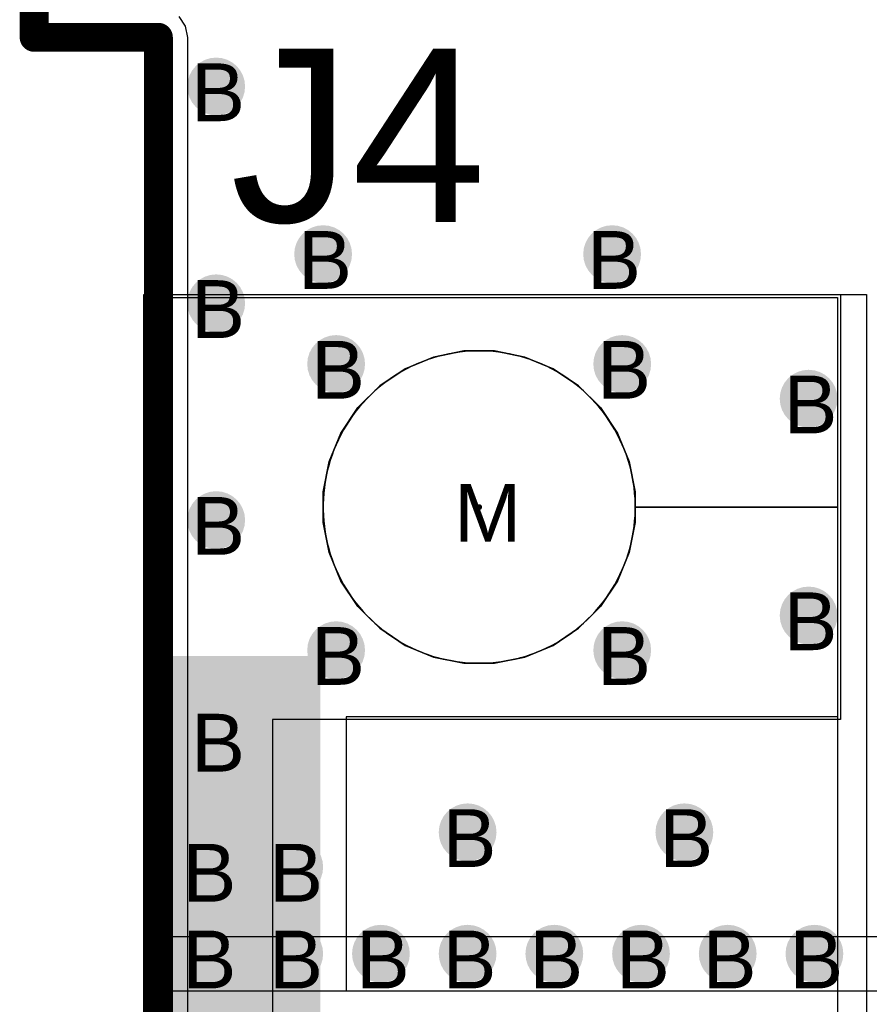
# Model space of a CAD drawing. Header units: millimetres. Extents: x -1.28 to 3.76, y -2.75 to 1.5.
# Tile 4 of 12: x -0.01 to 0.29, y 0.34 to 0.68. Entities that reach past the tile are written whole.
import ezdxf

# ---------------------------------------------------------------- set-up
doc = ezdxf.new("R2010")
doc.units = ezdxf.units.MM
doc.header["$MEASUREMENT"] = 0
for name, color, linetype in [('BottomLayer', 5, 'Continuous'), ('BottomSolder', 6, 'Continuous'), ('DrillDrawing', 1, 'Continuous'), ('Mechanical1', 6, 'Continuous'), ('TopLayer', 1, 'Continuous'), ('TopOverlay', 2, 'Continuous'), ('TopSolder', 216, 'Continuous')]:
    doc.layers.add(name, color=color, linetype=linetype)
doc.styles.add('Arial', font='arial.ttf', dxfattribs={"height": 0.2})

msp = doc.modelspace()

# ---------------------------------------------------------------- hatches: boundary and pattern name
at = {"layer": 'BottomLayer'}
h = msp.add_hatch(color=5, dxfattribs=at)
edge = h.paths.add_edge_path()
edge.add_arc((0.063, 0.658), 0.01, 0, 360)
h = msp.add_hatch(color=5, dxfattribs=at)
edge = h.paths.add_edge_path()
edge.add_arc((0.1, 0.6), 0.01, 0, 360)
h = msp.add_hatch(color=5, dxfattribs=at)
edge = h.paths.add_edge_path()
edge.add_arc((0.2, 0.6), 0.01, 0, 360)
h = msp.add_hatch(color=5, dxfattribs=at)
edge = h.paths.add_edge_path()
edge.add_arc((0.063, 0.583), 0.01, 0, 360)
h = msp.add_hatch(color=5, dxfattribs=at)
edge = h.paths.add_edge_path()
edge.add_arc((0.1045, 0.562), 0.01, 0, 360)
h = msp.add_hatch(color=5, dxfattribs=at)
edge = h.paths.add_edge_path()
edge.add_arc((0.2035, 0.562), 0.01, 0, 360)
h = msp.add_hatch(color=5, dxfattribs=at)
edge = h.paths.add_edge_path()
edge.add_arc((0.268, 0.55), 0.01, 0, 360)
h = msp.add_hatch(color=5, dxfattribs=at)
edge = h.paths.add_edge_path()
edge.add_arc((0.063, 0.508), 0.01, 0, 360)
h = msp.add_hatch(color=5, dxfattribs=at)
edge = h.paths.add_edge_path()
edge.add_arc((0.268, 0.475), 0.01, 0, 360)
h = msp.add_hatch(color=5, dxfattribs=at)
edge = h.paths.add_edge_path()
edge.add_arc((0.1045, 0.463), 0.01, 0, 360)
h = msp.add_hatch(color=5, dxfattribs=at)
edge = h.paths.add_edge_path()
edge.add_arc((0.2035, 0.463), 0.01, 0, 360)
msp.add_hatch(color=5, dxfattribs=at).paths.add_polyline_path([(0.048, 0.46), (0.098, 0.46), (0.098, 0.19), (0.048, 0.19)])
h = msp.add_hatch(color=5, dxfattribs=at)
edge = h.paths.add_edge_path()
edge.add_arc((0.063, 0.433), 0.01, 0, 360)
h = msp.add_hatch(color=5, dxfattribs=at)
edge = h.paths.add_edge_path()
edge.add_arc((0.15, 0.4), 0.01, 0, 360)
h = msp.add_hatch(color=5, dxfattribs=at)
edge = h.paths.add_edge_path()
edge.add_arc((0.225, 0.4), 0.01, 0, 360)
h = msp.add_hatch(color=5, dxfattribs=at)
edge = h.paths.add_edge_path()
edge.add_arc((0.06, 0.388), 0.01, 0, 360)
h = msp.add_hatch(color=5, dxfattribs=at)
edge = h.paths.add_edge_path()
edge.add_arc((0.09, 0.388), 0.01, 0, 360)
h = msp.add_hatch(color=5, dxfattribs=at)
edge = h.paths.add_edge_path()
edge.add_arc((0.06, 0.358), 0.01, 0, 360)
h = msp.add_hatch(color=5, dxfattribs=at)
edge = h.paths.add_edge_path()
edge.add_arc((0.09, 0.358), 0.01, 0, 360)
h = msp.add_hatch(color=5, dxfattribs=at)
edge = h.paths.add_edge_path()
edge.add_arc((0.12, 0.358), 0.01, 0, 360)
h = msp.add_hatch(color=5, dxfattribs=at)
edge = h.paths.add_edge_path()
edge.add_arc((0.15, 0.358), 0.01, 0, 360)
h = msp.add_hatch(color=5, dxfattribs=at)
edge = h.paths.add_edge_path()
edge.add_arc((0.18, 0.358), 0.01, 0, 360)
h = msp.add_hatch(color=5, dxfattribs=at)
edge = h.paths.add_edge_path()
edge.add_arc((0.21, 0.358), 0.01, 0, 360)
h = msp.add_hatch(color=5, dxfattribs=at)
edge = h.paths.add_edge_path()
edge.add_arc((0.24, 0.358), 0.01, 0, 360)
h = msp.add_hatch(color=5, dxfattribs=at)
edge = h.paths.add_edge_path()
edge.add_arc((0.27, 0.358), 0.01, 0, 360)
at = {"layer": 'BottomSolder'}
h = msp.add_hatch(color=6, dxfattribs=at)
edge = h.paths.add_edge_path()
edge.add_arc((0.154, 0.5125), 0.001, 0, 360)
msp.add_hatch(color=6, dxfattribs=at).paths.add_polyline_path([(0.047, 0.461), (0.099, 0.461), (0.099, 0.189), (0.047, 0.189)])
at = {"layer": 'TopLayer'}
h = msp.add_hatch(color=1, dxfattribs=at)
edge = h.paths.add_edge_path()
edge.add_arc((0.063, 0.658), 0.01, 0, 360)
h = msp.add_hatch(color=1, dxfattribs=at)
edge = h.paths.add_edge_path()
edge.add_arc((0.1, 0.6), 0.01, 0, 360)
h = msp.add_hatch(color=1, dxfattribs=at)
edge = h.paths.add_edge_path()
edge.add_arc((0.2, 0.6), 0.01, 0, 360)
h = msp.add_hatch(color=1, dxfattribs=at)
edge = h.paths.add_edge_path()
edge.add_arc((0.063, 0.583), 0.01, 0, 360)
h = msp.add_hatch(color=1, dxfattribs=at)
edge = h.paths.add_edge_path()
edge.add_arc((0.1045, 0.562), 0.01, 0, 360)
h = msp.add_hatch(color=1, dxfattribs=at)
edge = h.paths.add_edge_path()
edge.add_arc((0.2035, 0.562), 0.01, 0, 360)
h = msp.add_hatch(color=1, dxfattribs=at)
edge = h.paths.add_edge_path()
edge.add_arc((0.268, 0.55), 0.01, 0, 360)
h = msp.add_hatch(color=1, dxfattribs=at)
edge = h.paths.add_edge_path()
edge.add_arc((0.063, 0.508), 0.01, 0, 360)
h = msp.add_hatch(color=1, dxfattribs=at)
edge = h.paths.add_edge_path()
edge.add_arc((0.268, 0.475), 0.01, 0, 360)
h = msp.add_hatch(color=1, dxfattribs=at)
edge = h.paths.add_edge_path()
edge.add_arc((0.1045, 0.463), 0.01, 0, 360)
h = msp.add_hatch(color=1, dxfattribs=at)
edge = h.paths.add_edge_path()
edge.add_arc((0.2035, 0.463), 0.01, 0, 360)
for points in [[(0.048, 0.46), (0.098, 0.46), (0.098, 0.345), (0.048, 0.345)], [(0.038, 0.345), (0.058, 0.345), (0.058, 0.36), (0.038, 0.36)]]:
    msp.add_hatch(color=1, dxfattribs=at).paths.add_polyline_path(points)
h = msp.add_hatch(color=1, dxfattribs=at)
edge = h.paths.add_edge_path()
edge.add_arc((0.063, 0.433), 0.01, 0, 360)
h = msp.add_hatch(color=1, dxfattribs=at)
edge = h.paths.add_edge_path()
edge.add_arc((0.15, 0.4), 0.01, 0, 360)
h = msp.add_hatch(color=1, dxfattribs=at)
edge = h.paths.add_edge_path()
edge.add_arc((0.225, 0.4), 0.01, 0, 360)
h = msp.add_hatch(color=1, dxfattribs=at)
edge = h.paths.add_edge_path()
edge.add_arc((0.06, 0.388), 0.01, 0, 360)
h = msp.add_hatch(color=1, dxfattribs=at)
edge = h.paths.add_edge_path()
edge.add_arc((0.09, 0.388), 0.01, 0, 360)
h = msp.add_hatch(color=1, dxfattribs=at)
edge = h.paths.add_edge_path()
edge.add_arc((0.06, 0.358), 0.01, 0, 360)
h = msp.add_hatch(color=1, dxfattribs=at)
edge = h.paths.add_edge_path()
edge.add_arc((0.09, 0.358), 0.01, 0, 360)
h = msp.add_hatch(color=1, dxfattribs=at)
edge = h.paths.add_edge_path()
edge.add_arc((0.12, 0.358), 0.01, 0, 360)
h = msp.add_hatch(color=1, dxfattribs=at)
edge = h.paths.add_edge_path()
edge.add_arc((0.15, 0.358), 0.01, 0, 360)
h = msp.add_hatch(color=1, dxfattribs=at)
edge = h.paths.add_edge_path()
edge.add_arc((0.18, 0.358), 0.01, 0, 360)
h = msp.add_hatch(color=1, dxfattribs=at)
edge = h.paths.add_edge_path()
edge.add_arc((0.21, 0.358), 0.01, 0, 360)
h = msp.add_hatch(color=1, dxfattribs=at)
edge = h.paths.add_edge_path()
edge.add_arc((0.24, 0.358), 0.01, 0, 360)
h = msp.add_hatch(color=1, dxfattribs=at)
edge = h.paths.add_edge_path()
edge.add_arc((0.27, 0.358), 0.01, 0, 360)
at = {"layer": 'TopSolder'}
h = msp.add_hatch(color=216, dxfattribs=at)
edge = h.paths.add_edge_path()
edge.add_arc((0.063, 0.583), 0.006, 0, 360)
h = msp.add_hatch(color=216, dxfattribs=at)
edge = h.paths.add_edge_path()
edge.add_arc((0.154, 0.5125), 0.001, 0, 360)

# ---------------------------------------------------------------- linework, layer by layer
at = {"layer": 'BottomLayer'}
for p, q in [((0.05242, 0.6789), (0.05021, 0.68221)), ((0.0532, 0.675), (0.05242, 0.6789)), ((0.0532, 0.0102), (0.0532, 0.675)), ((0.038, 0.065), (0.038, 0.585)), ((0.038, 0.585), (0.278, 0.585)), ((0.278, 0.585), (0.278, 0.5125)), ((0.14868, 0.5665), (0.13825, 0.56442)), ((0.13825, 0.56442), (0.14868, 0.5665)), ((0.14347, 0.56546), (0.14158, 0.56505)), ((0.14536, 0.5658), (0.14347, 0.56546)), ((0.14727, 0.56608), (0.14536, 0.5658)), ((0.14919, 0.56629), (0.14727, 0.56608)), ((0.15932, 0.5665), (0.14868, 0.5665)), ((0.14868, 0.5665), (0.154, 0.5665)), ((0.15111, 0.56642), (0.14919, 0.56629)), ((0.15304, 0.56649), (0.15111, 0.56642)), ((0.154, 0.5665), (0.15304, 0.56649)), ((0.15496, 0.56649), (0.154, 0.5665)), ((0.154, 0.5665), (0.15932, 0.5665)), ((0.15689, 0.56642), (0.15496, 0.56649)), ((0.15881, 0.56629), (0.15689, 0.56642)), ((0.16073, 0.56608), (0.15881, 0.56629)), ((0.16975, 0.56442), (0.15932, 0.5665)), ((0.15932, 0.5665), (0.16975, 0.56442)), ((0.16264, 0.5658), (0.16073, 0.56608)), ((0.16453, 0.56546), (0.16264, 0.5658)), ((0.16642, 0.56505), (0.16453, 0.56546)), ((0.13825, 0.56442), (0.12842, 0.56035)), ((0.12842, 0.56035), (0.13825, 0.56442)), ((0.13245, 0.56201), (0.13069, 0.56121)), ((0.13423, 0.56275), (0.13245, 0.56201)), ((0.13603, 0.56342), (0.13423, 0.56275)), ((0.13786, 0.56403), (0.13603, 0.56342)), ((0.13971, 0.56458), (0.13786, 0.56403)), ((0.14158, 0.56505), (0.13971, 0.56458)), ((0.16829, 0.56458), (0.16642, 0.56505)), ((0.17014, 0.56403), (0.16829, 0.56458)), ((0.17958, 0.56035), (0.16975, 0.56442)), ((0.16975, 0.56442), (0.17958, 0.56035)), ((0.17196, 0.56342), (0.17014, 0.56403)), ((0.17377, 0.56275), (0.17196, 0.56342)), ((0.17555, 0.56201), (0.17377, 0.56275)), ((0.17731, 0.56121), (0.17555, 0.56201)), ((0.12842, 0.56035), (0.11958, 0.55444)), ((0.11958, 0.55444), (0.12842, 0.56035)), ((0.12728, 0.55943), (0.12562, 0.55844)), ((0.12897, 0.56035), (0.12728, 0.55943)), ((0.13069, 0.56121), (0.12897, 0.56035)), ((0.17903, 0.56035), (0.17731, 0.56121)), ((0.18072, 0.55943), (0.17903, 0.56035)), ((0.18842, 0.55444), (0.17958, 0.56035)), ((0.17958, 0.56035), (0.18842, 0.55444)), ((0.18238, 0.55844), (0.18072, 0.55943)), ((0.12242, 0.5563), (0.12087, 0.55514)), ((0.124, 0.5574), (0.12242, 0.5563)), ((0.12562, 0.55844), (0.124, 0.5574)), ((0.184, 0.5574), (0.18238, 0.55844)), ((0.18558, 0.5563), (0.184, 0.5574)), ((0.18713, 0.55514), (0.18558, 0.5563)), ((0.11958, 0.55444), (0.11206, 0.54692)), ((0.11206, 0.54692), (0.11958, 0.55444)), ((0.11791, 0.55267), (0.1165, 0.55136)), ((0.11937, 0.55394), (0.11791, 0.55267)), ((0.12087, 0.55514), (0.11937, 0.55394)), ((0.18863, 0.55394), (0.18713, 0.55514)), ((0.19594, 0.54692), (0.18842, 0.55444)), ((0.18842, 0.55444), (0.19594, 0.54692)), ((0.19009, 0.55267), (0.18863, 0.55394)), ((0.1915, 0.55136), (0.19009, 0.55267)), ((0.11383, 0.54859), (0.11256, 0.54713)), ((0.11514, 0.55), (0.11383, 0.54859)), ((0.1165, 0.55136), (0.11514, 0.55)), ((0.19286, 0.55), (0.1915, 0.55136)), ((0.19417, 0.54859), (0.19286, 0.55)), ((0.19544, 0.54713), (0.19417, 0.54859)), ((0.11206, 0.54692), (0.10615, 0.53808)), ((0.10615, 0.53808), (0.11206, 0.54692)), ((0.11136, 0.54563), (0.1102, 0.54408)), ((0.11256, 0.54713), (0.11136, 0.54563)), ((0.19664, 0.54563), (0.19544, 0.54713)), ((0.20185, 0.53808), (0.19594, 0.54692)), ((0.19594, 0.54692), (0.20185, 0.53808)), ((0.1978, 0.54408), (0.19664, 0.54563)), ((0.1091, 0.5425), (0.10806, 0.54088)), ((0.1102, 0.54408), (0.1091, 0.5425)), ((0.1989, 0.5425), (0.1978, 0.54408)), ((0.19994, 0.54088), (0.1989, 0.5425)), ((0.10707, 0.53922), (0.10615, 0.53753)), ((0.10806, 0.54088), (0.10707, 0.53922)), ((0.20093, 0.53922), (0.19994, 0.54088)), ((0.20185, 0.53753), (0.20093, 0.53922)), ((0.10615, 0.53808), (0.10208, 0.52825)), ((0.10208, 0.52825), (0.10615, 0.53808)), ((0.10529, 0.53581), (0.10449, 0.53405)), ((0.10615, 0.53753), (0.10529, 0.53581)), ((0.20592, 0.52825), (0.20185, 0.53808)), ((0.20185, 0.53808), (0.20592, 0.52825)), ((0.20271, 0.53581), (0.20185, 0.53753)), ((0.20351, 0.53405), (0.20271, 0.53581)), ((0.10375, 0.53227), (0.10308, 0.53046)), ((0.10449, 0.53405), (0.10375, 0.53227)), ((0.20425, 0.53227), (0.20351, 0.53405)), ((0.20492, 0.53046), (0.20425, 0.53227)), ((0.10208, 0.52825), (0.1, 0.51782)), ((0.1, 0.51782), (0.10208, 0.52825)), ((0.10247, 0.52864), (0.10192, 0.52679)), ((0.10308, 0.53046), (0.10247, 0.52864)), ((0.20553, 0.52864), (0.20492, 0.53046)), ((0.20608, 0.52679), (0.20553, 0.52864)), ((0.208, 0.51782), (0.20592, 0.52825)), ((0.20592, 0.52825), (0.208, 0.51782)), ((0.10145, 0.52492), (0.10104, 0.52303)), ((0.10192, 0.52679), (0.10145, 0.52492)), ((0.20655, 0.52492), (0.20608, 0.52679)), ((0.20696, 0.52303), (0.20655, 0.52492)), ((0.1007, 0.52114), (0.10042, 0.51923)), ((0.10104, 0.52303), (0.1007, 0.52114)), ((0.2073, 0.52114), (0.20696, 0.52303)), ((0.20758, 0.51923), (0.2073, 0.52114)), ((0.1, 0.51782), (0.1, 0.5125)), ((0.1, 0.5125), (0.1, 0.51782)), ((0.10042, 0.51923), (0.10021, 0.51731)), ((0.20778, 0.51731), (0.20758, 0.51923)), ((0.208, 0.5125), (0.208, 0.51782)), ((0.208, 0.51782), (0.208, 0.5125)), ((0.10008, 0.51539), (0.10001, 0.51346)), ((0.10021, 0.51731), (0.10008, 0.51539)), ((0.20792, 0.51539), (0.20778, 0.51731)), ((0.20799, 0.51346), (0.20792, 0.51539)), ((0.10001, 0.51346), (0.1, 0.5125)), ((0.1, 0.5125), (0.1, 0.50718)), ((0.1, 0.5125), (0.10001, 0.51154)), ((0.1, 0.5125), (0.1, 0.5125)), ((0.1, 0.50718), (0.1, 0.5125)), ((0.10001, 0.51154), (0.10008, 0.50961)), ((0.20792, 0.50961), (0.20799, 0.51154)), ((0.208, 0.5125), (0.20799, 0.51346)), ((0.20799, 0.51154), (0.208, 0.5125)), ((0.208, 0.50718), (0.208, 0.5125)), ((0.278, 0.5125), (0.208, 0.5125)), ((0.208, 0.5125), (0.208, 0.5125)), ((0.208, 0.5125), (0.278, 0.5125)), ((0.208, 0.5125), (0.208, 0.50718)), ((0.278, 0.5125), (0.278, 0.1375)), ((0.10008, 0.50961), (0.10021, 0.50769)), ((0.10021, 0.50769), (0.10042, 0.50577)), ((0.20758, 0.50577), (0.20778, 0.50769)), ((0.20778, 0.50769), (0.20792, 0.50961)), ((0.1, 0.50718), (0.10208, 0.49675)), ((0.10208, 0.49675), (0.1, 0.50718)), ((0.10042, 0.50577), (0.1007, 0.50386)), ((0.20592, 0.49675), (0.208, 0.50718)), ((0.208, 0.50718), (0.20592, 0.49675)), ((0.2073, 0.50386), (0.20758, 0.50577)), ((0.1007, 0.50386), (0.10104, 0.50197)), ((0.10104, 0.50197), (0.10145, 0.50008)), ((0.20655, 0.50008), (0.20696, 0.50197)), ((0.20696, 0.50197), (0.2073, 0.50386)), ((0.10145, 0.50008), (0.10192, 0.49821)), ((0.10192, 0.49821), (0.10247, 0.49636)), ((0.20553, 0.49636), (0.20608, 0.49821)), ((0.20608, 0.49821), (0.20655, 0.50008)), ((0.10208, 0.49675), (0.10615, 0.48692)), ((0.10615, 0.48692), (0.10208, 0.49675)), ((0.10247, 0.49636), (0.10308, 0.49454)), ((0.10308, 0.49454), (0.10375, 0.49273)), ((0.20185, 0.48692), (0.20592, 0.49675)), ((0.20592, 0.49675), (0.20185, 0.48692)), ((0.20425, 0.49273), (0.20492, 0.49454)), ((0.20492, 0.49454), (0.20553, 0.49636)), ((0.10375, 0.49273), (0.10449, 0.49095)), ((0.10449, 0.49095), (0.10529, 0.48919)), ((0.20271, 0.48919), (0.20351, 0.49095)), ((0.20351, 0.49095), (0.20425, 0.49273)), ((0.10529, 0.48919), (0.10615, 0.48747)), ((0.10615, 0.48747), (0.10707, 0.48578)), ((0.20093, 0.48578), (0.20185, 0.48747)), ((0.20185, 0.48747), (0.20271, 0.48919)), ((0.10615, 0.48692), (0.11206, 0.47808)), ((0.11206, 0.47808), (0.10615, 0.48692)), ((0.10707, 0.48578), (0.10806, 0.48412)), ((0.10806, 0.48412), (0.1091, 0.4825)), ((0.19594, 0.47808), (0.20185, 0.48692)), ((0.20185, 0.48692), (0.19594, 0.47808)), ((0.1989, 0.4825), (0.19994, 0.48412)), ((0.19994, 0.48412), (0.20093, 0.48578)), ((0.1091, 0.4825), (0.1102, 0.48092)), ((0.1102, 0.48092), (0.11136, 0.47937)), ((0.19664, 0.47937), (0.1978, 0.48092)), ((0.1978, 0.48092), (0.1989, 0.4825)), ((0.11136, 0.47937), (0.11256, 0.47787)), ((0.11206, 0.47808), (0.11958, 0.47056)), ((0.11958, 0.47056), (0.11206, 0.47808)), ((0.11256, 0.47787), (0.11383, 0.47641)), ((0.18842, 0.47056), (0.19594, 0.47808)), ((0.19594, 0.47808), (0.18842, 0.47056)), ((0.19417, 0.47641), (0.19544, 0.47787)), ((0.19544, 0.47787), (0.19664, 0.47937)), ((0.11383, 0.47641), (0.11514, 0.475)), ((0.11514, 0.475), (0.1165, 0.47364)), ((0.1165, 0.47364), (0.11791, 0.47233)), ((0.19009, 0.47233), (0.1915, 0.47364)), ((0.1915, 0.47364), (0.19286, 0.475)), ((0.19286, 0.475), (0.19417, 0.47641)), ((0.11791, 0.47233), (0.11937, 0.47106)), ((0.11937, 0.47106), (0.12087, 0.46986)), ((0.11958, 0.47056), (0.12842, 0.46465)), ((0.12842, 0.46465), (0.11958, 0.47056)), ((0.17958, 0.46465), (0.18842, 0.47056)), ((0.18842, 0.47056), (0.17958, 0.46465)), ((0.18713, 0.46986), (0.18863, 0.47106)), ((0.18863, 0.47106), (0.19009, 0.47233)), ((0.12087, 0.46986), (0.12242, 0.4687)), ((0.12242, 0.4687), (0.124, 0.4676)), ((0.124, 0.4676), (0.12562, 0.46656)), ((0.18238, 0.46656), (0.184, 0.4676)), ((0.184, 0.4676), (0.18558, 0.4687)), ((0.18558, 0.4687), (0.18713, 0.46986)), ((0.12562, 0.46656), (0.12728, 0.46557)), ((0.12728, 0.46557), (0.12897, 0.46465)), ((0.12842, 0.46465), (0.13825, 0.46058)), ((0.13825, 0.46058), (0.12842, 0.46465)), ((0.12897, 0.46465), (0.13069, 0.46379)), ((0.13069, 0.46379), (0.13245, 0.46299)), ((0.16975, 0.46058), (0.17958, 0.46465)), ((0.17958, 0.46465), (0.16975, 0.46058)), ((0.17555, 0.46299), (0.17731, 0.46379)), ((0.17731, 0.46379), (0.17903, 0.46465)), ((0.17903, 0.46465), (0.18072, 0.46557)), ((0.18072, 0.46557), (0.18238, 0.46656)), ((0.13245, 0.46299), (0.13423, 0.46225)), ((0.13423, 0.46225), (0.13603, 0.46158)), ((0.13603, 0.46158), (0.13786, 0.46097)), ((0.13786, 0.46097), (0.13971, 0.46042)), ((0.13825, 0.46058), (0.14868, 0.4585)), ((0.14868, 0.4585), (0.13825, 0.46058)), ((0.13971, 0.46042), (0.14158, 0.45995)), ((0.14158, 0.45995), (0.14347, 0.45954)), ((0.15932, 0.4585), (0.16975, 0.46058)), ((0.16975, 0.46058), (0.15932, 0.4585)), ((0.16453, 0.45954), (0.16642, 0.45995)), ((0.16642, 0.45995), (0.16829, 0.46042)), ((0.16829, 0.46042), (0.17014, 0.46097)), ((0.17014, 0.46097), (0.17196, 0.46158)), ((0.17196, 0.46158), (0.17377, 0.46225)), ((0.17377, 0.46225), (0.17555, 0.46299)), ((0.14347, 0.45954), (0.14536, 0.4592)), ((0.14536, 0.4592), (0.14727, 0.45892)), ((0.14727, 0.45892), (0.14919, 0.45871)), ((0.14868, 0.4585), (0.15932, 0.4585)), ((0.154, 0.4585), (0.14868, 0.4585)), ((0.14919, 0.45871), (0.15111, 0.45858)), ((0.15111, 0.45858), (0.15304, 0.45851)), ((0.15304, 0.45851), (0.154, 0.4585)), ((0.154, 0.4585), (0.15496, 0.45851)), ((0.15932, 0.4585), (0.154, 0.4585)), ((0.15496, 0.45851), (0.15689, 0.45858)), ((0.15689, 0.45858), (0.15881, 0.45871)), ((0.15881, 0.45871), (0.16073, 0.45892)), ((0.16073, 0.45892), (0.16264, 0.4592)), ((0.16264, 0.4592), (0.16453, 0.45954))]:
    msp.add_line(p, q, dxfattribs=at)
at = {"layer": 'BottomSolder'}
for p, q in [((0, 1.5), (0, 0.675)), ((0, 0.675), (0.043, 0.675)), ((0.043, 0.675), (0.043, 0)), ((0.038, 0.064), (0.038, 0.586)), ((0.038, 0.586), (0.288, 0.586)), ((0.288, 0.586), (0.288, 0.064))]:
    msp.add_line(p, q, dxfattribs=at)
at = {"layer": 'Mechanical1', "const_width": 0.01}
for points in [[(0, 0.675), (0, 1.5)], [(0, 0.675), (0.043, 0.675)], [(0.043, 0), (0.043, 0.675)]]:
    msp.add_lwpolyline(points, dxfattribs=at)
at = {"layer": 'Mechanical1', "const_width": 0.005}
for points in [[(-0.0025, 0.675, 1), (0.0025, 0.675, 1)], [(-0.0025, 0.675, 1), (0.0025, 0.675, 1)], [(0.0405, 0.675, 1), (0.0455, 0.675, 1)], [(0.0405, 0.675, 1), (0.0455, 0.675, 1)]]:
    msp.add_lwpolyline(points, format="xyb", close=True, dxfattribs=at)
at = {"layer": 'TopLayer'}
for p, q in [((0.05242, 0.6789), (0.05021, 0.68221)), ((0.0532, 0.675), (0.05242, 0.6789)), ((0.0532, 0.345), (0.0532, 0.675)), ((0.038, 0.345), (0.038, 0.585)), ((0.038, 0.585), (0.278, 0.585)), ((0.278, 0.585), (0.278, 0.5125)), ((0.14868, 0.5665), (0.13825, 0.56442)), ((0.13825, 0.56442), (0.14868, 0.5665)), ((0.14347, 0.56546), (0.14158, 0.56505)), ((0.14536, 0.5658), (0.14347, 0.56546)), ((0.14727, 0.56608), (0.14536, 0.5658)), ((0.14919, 0.56629), (0.14727, 0.56608)), ((0.15932, 0.5665), (0.14868, 0.5665)), ((0.14868, 0.5665), (0.154, 0.5665)), ((0.15111, 0.56642), (0.14919, 0.56629)), ((0.15304, 0.56649), (0.15111, 0.56642)), ((0.154, 0.5665), (0.15304, 0.56649)), ((0.15496, 0.56649), (0.154, 0.5665)), ((0.154, 0.5665), (0.15932, 0.5665)), ((0.15689, 0.56642), (0.15496, 0.56649)), ((0.15881, 0.56629), (0.15689, 0.56642)), ((0.16073, 0.56608), (0.15881, 0.56629)), ((0.16975, 0.56442), (0.15932, 0.5665)), ((0.15932, 0.5665), (0.16975, 0.56442)), ((0.16264, 0.5658), (0.16073, 0.56608)), ((0.16453, 0.56546), (0.16264, 0.5658)), ((0.16642, 0.56505), (0.16453, 0.56546)), ((0.13825, 0.56442), (0.12842, 0.56035)), ((0.12842, 0.56035), (0.13825, 0.56442)), ((0.13245, 0.56201), (0.13069, 0.56121)), ((0.13423, 0.56275), (0.13245, 0.56201)), ((0.13603, 0.56342), (0.13423, 0.56275)), ((0.13786, 0.56403), (0.13603, 0.56342)), ((0.13971, 0.56458), (0.13786, 0.56403)), ((0.14158, 0.56505), (0.13971, 0.56458)), ((0.16829, 0.56458), (0.16642, 0.56505)), ((0.17014, 0.56403), (0.16829, 0.56458)), ((0.17958, 0.56035), (0.16975, 0.56442)), ((0.16975, 0.56442), (0.17958, 0.56035)), ((0.17196, 0.56342), (0.17014, 0.56403)), ((0.17377, 0.56275), (0.17196, 0.56342)), ((0.17555, 0.56201), (0.17377, 0.56275)), ((0.17731, 0.56121), (0.17555, 0.56201)), ((0.12842, 0.56035), (0.11958, 0.55444)), ((0.11958, 0.55444), (0.12842, 0.56035)), ((0.12728, 0.55943), (0.12562, 0.55844)), ((0.12897, 0.56035), (0.12728, 0.55943)), ((0.13069, 0.56121), (0.12897, 0.56035)), ((0.17903, 0.56035), (0.17731, 0.56121)), ((0.18072, 0.55943), (0.17903, 0.56035)), ((0.18842, 0.55444), (0.17958, 0.56035)), ((0.17958, 0.56035), (0.18842, 0.55444)), ((0.18238, 0.55844), (0.18072, 0.55943)), ((0.12242, 0.5563), (0.12087, 0.55514)), ((0.124, 0.5574), (0.12242, 0.5563)), ((0.12562, 0.55844), (0.124, 0.5574)), ((0.184, 0.5574), (0.18238, 0.55844)), ((0.18558, 0.5563), (0.184, 0.5574)), ((0.18713, 0.55514), (0.18558, 0.5563)), ((0.11958, 0.55444), (0.11206, 0.54692)), ((0.11206, 0.54692), (0.11958, 0.55444)), ((0.11791, 0.55267), (0.1165, 0.55136)), ((0.11937, 0.55394), (0.11791, 0.55267)), ((0.12087, 0.55514), (0.11937, 0.55394)), ((0.18863, 0.55394), (0.18713, 0.55514)), ((0.19594, 0.54692), (0.18842, 0.55444)), ((0.18842, 0.55444), (0.19594, 0.54692)), ((0.19009, 0.55267), (0.18863, 0.55394)), ((0.1915, 0.55136), (0.19009, 0.55267)), ((0.11383, 0.54859), (0.11256, 0.54713)), ((0.11514, 0.55), (0.11383, 0.54859)), ((0.1165, 0.55136), (0.11514, 0.55)), ((0.19286, 0.55), (0.1915, 0.55136)), ((0.19417, 0.54859), (0.19286, 0.55)), ((0.19544, 0.54713), (0.19417, 0.54859)), ((0.11206, 0.54692), (0.10615, 0.53808)), ((0.10615, 0.53808), (0.11206, 0.54692)), ((0.11136, 0.54563), (0.1102, 0.54408)), ((0.11256, 0.54713), (0.11136, 0.54563)), ((0.19664, 0.54563), (0.19544, 0.54713)), ((0.20185, 0.53808), (0.19594, 0.54692)), ((0.19594, 0.54692), (0.20185, 0.53808)), ((0.1978, 0.54408), (0.19664, 0.54563)), ((0.1091, 0.5425), (0.10806, 0.54088)), ((0.1102, 0.54408), (0.1091, 0.5425)), ((0.1989, 0.5425), (0.1978, 0.54408)), ((0.19994, 0.54088), (0.1989, 0.5425)), ((0.10707, 0.53922), (0.10615, 0.53753)), ((0.10806, 0.54088), (0.10707, 0.53922)), ((0.20093, 0.53922), (0.19994, 0.54088)), ((0.20185, 0.53753), (0.20093, 0.53922)), ((0.10615, 0.53808), (0.10208, 0.52825)), ((0.10208, 0.52825), (0.10615, 0.53808)), ((0.10529, 0.53581), (0.10449, 0.53405)), ((0.10615, 0.53753), (0.10529, 0.53581)), ((0.20592, 0.52825), (0.20185, 0.53808)), ((0.20185, 0.53808), (0.20592, 0.52825)), ((0.20271, 0.53581), (0.20185, 0.53753)), ((0.20351, 0.53405), (0.20271, 0.53581)), ((0.10375, 0.53227), (0.10308, 0.53046)), ((0.10449, 0.53405), (0.10375, 0.53227)), ((0.20425, 0.53227), (0.20351, 0.53405)), ((0.20492, 0.53046), (0.20425, 0.53227)), ((0.10208, 0.52825), (0.1, 0.51782)), ((0.1, 0.51782), (0.10208, 0.52825)), ((0.10247, 0.52864), (0.10192, 0.52679)), ((0.10308, 0.53046), (0.10247, 0.52864)), ((0.20553, 0.52864), (0.20492, 0.53046)), ((0.20608, 0.52679), (0.20553, 0.52864)), ((0.208, 0.51782), (0.20592, 0.52825)), ((0.20592, 0.52825), (0.208, 0.51782)), ((0.10145, 0.52492), (0.10104, 0.52303)), ((0.10192, 0.52679), (0.10145, 0.52492)), ((0.20655, 0.52492), (0.20608, 0.52679)), ((0.20696, 0.52303), (0.20655, 0.52492)), ((0.1007, 0.52114), (0.10042, 0.51923)), ((0.10104, 0.52303), (0.1007, 0.52114)), ((0.2073, 0.52114), (0.20696, 0.52303)), ((0.20758, 0.51923), (0.2073, 0.52114)), ((0.1, 0.51782), (0.1, 0.5125)), ((0.1, 0.5125), (0.1, 0.51782)), ((0.10042, 0.51923), (0.10021, 0.51731)), ((0.20778, 0.51731), (0.20758, 0.51923)), ((0.208, 0.5125), (0.208, 0.51782)), ((0.208, 0.51782), (0.208, 0.5125)), ((0.10008, 0.51539), (0.10001, 0.51346)), ((0.10021, 0.51731), (0.10008, 0.51539)), ((0.20792, 0.51539), (0.20778, 0.51731)), ((0.20799, 0.51346), (0.20792, 0.51539)), ((0.10001, 0.51346), (0.1, 0.5125)), ((0.1, 0.5125), (0.1, 0.50718)), ((0.1, 0.5125), (0.10001, 0.51154)), ((0.1, 0.5125), (0.1, 0.5125)), ((0.1, 0.50718), (0.1, 0.5125)), ((0.10001, 0.51154), (0.10008, 0.50961)), ((0.20792, 0.50961), (0.20799, 0.51154)), ((0.208, 0.5125), (0.20799, 0.51346)), ((0.20799, 0.51154), (0.208, 0.5125)), ((0.208, 0.50718), (0.208, 0.5125)), ((0.278, 0.5125), (0.208, 0.5125)), ((0.208, 0.5125), (0.208, 0.5125)), ((0.208, 0.5125), (0.278, 0.5125)), ((0.208, 0.5125), (0.208, 0.50718)), ((0.278, 0.5125), (0.278, 0.44)), ((0.10008, 0.50961), (0.10021, 0.50769)), ((0.10021, 0.50769), (0.10042, 0.50577)), ((0.20758, 0.50577), (0.20778, 0.50769)), ((0.20778, 0.50769), (0.20792, 0.50961)), ((0.1, 0.50718), (0.10208, 0.49675)), ((0.10208, 0.49675), (0.1, 0.50718)), ((0.10042, 0.50577), (0.1007, 0.50386)), ((0.20592, 0.49675), (0.208, 0.50718)), ((0.208, 0.50718), (0.20592, 0.49675)), ((0.2073, 0.50386), (0.20758, 0.50577)), ((0.1007, 0.50386), (0.10104, 0.50197)), ((0.10104, 0.50197), (0.10145, 0.50008)), ((0.20655, 0.50008), (0.20696, 0.50197)), ((0.20696, 0.50197), (0.2073, 0.50386)), ((0.10145, 0.50008), (0.10192, 0.49821)), ((0.10192, 0.49821), (0.10247, 0.49636)), ((0.20553, 0.49636), (0.20608, 0.49821)), ((0.20608, 0.49821), (0.20655, 0.50008)), ((0.10208, 0.49675), (0.10615, 0.48692)), ((0.10615, 0.48692), (0.10208, 0.49675)), ((0.10247, 0.49636), (0.10308, 0.49454)), ((0.10308, 0.49454), (0.10375, 0.49273)), ((0.20185, 0.48692), (0.20592, 0.49675)), ((0.20592, 0.49675), (0.20185, 0.48692)), ((0.20425, 0.49273), (0.20492, 0.49454)), ((0.20492, 0.49454), (0.20553, 0.49636)), ((0.10375, 0.49273), (0.10449, 0.49095)), ((0.10449, 0.49095), (0.10529, 0.48919)), ((0.20271, 0.48919), (0.20351, 0.49095)), ((0.20351, 0.49095), (0.20425, 0.49273)), ((0.10529, 0.48919), (0.10615, 0.48747)), ((0.10615, 0.48747), (0.10707, 0.48578)), ((0.20093, 0.48578), (0.20185, 0.48747)), ((0.20185, 0.48747), (0.20271, 0.48919)), ((0.10615, 0.48692), (0.11206, 0.47808)), ((0.11206, 0.47808), (0.10615, 0.48692)), ((0.10707, 0.48578), (0.10806, 0.48412)), ((0.10806, 0.48412), (0.1091, 0.4825)), ((0.19594, 0.47808), (0.20185, 0.48692)), ((0.20185, 0.48692), (0.19594, 0.47808)), ((0.1989, 0.4825), (0.19994, 0.48412)), ((0.19994, 0.48412), (0.20093, 0.48578)), ((0.1091, 0.4825), (0.1102, 0.48092)), ((0.1102, 0.48092), (0.11136, 0.47937)), ((0.19664, 0.47937), (0.1978, 0.48092)), ((0.1978, 0.48092), (0.1989, 0.4825)), ((0.11136, 0.47937), (0.11256, 0.47787)), ((0.11206, 0.47808), (0.11958, 0.47056)), ((0.11958, 0.47056), (0.11206, 0.47808)), ((0.11256, 0.47787), (0.11383, 0.47641)), ((0.18842, 0.47056), (0.19594, 0.47808)), ((0.19594, 0.47808), (0.18842, 0.47056)), ((0.19417, 0.47641), (0.19544, 0.47787)), ((0.19544, 0.47787), (0.19664, 0.47937)), ((0.11383, 0.47641), (0.11514, 0.475)), ((0.11514, 0.475), (0.1165, 0.47364)), ((0.1165, 0.47364), (0.11791, 0.47233)), ((0.19009, 0.47233), (0.1915, 0.47364)), ((0.1915, 0.47364), (0.19286, 0.475)), ((0.19286, 0.475), (0.19417, 0.47641)), ((0.11791, 0.47233), (0.11937, 0.47106)), ((0.11937, 0.47106), (0.12087, 0.46986)), ((0.11958, 0.47056), (0.12842, 0.46465)), ((0.12842, 0.46465), (0.11958, 0.47056)), ((0.17958, 0.46465), (0.18842, 0.47056)), ((0.18842, 0.47056), (0.17958, 0.46465)), ((0.18713, 0.46986), (0.18863, 0.47106)), ((0.18863, 0.47106), (0.19009, 0.47233)), ((0.12087, 0.46986), (0.12242, 0.4687)), ((0.12242, 0.4687), (0.124, 0.4676)), ((0.124, 0.4676), (0.12562, 0.46656)), ((0.18238, 0.46656), (0.184, 0.4676)), ((0.184, 0.4676), (0.18558, 0.4687)), ((0.18558, 0.4687), (0.18713, 0.46986)), ((0.12562, 0.46656), (0.12728, 0.46557)), ((0.12728, 0.46557), (0.12897, 0.46465)), ((0.12842, 0.46465), (0.13825, 0.46058)), ((0.13825, 0.46058), (0.12842, 0.46465)), ((0.12897, 0.46465), (0.13069, 0.46379)), ((0.13069, 0.46379), (0.13245, 0.46299)), ((0.16975, 0.46058), (0.17958, 0.46465)), ((0.17958, 0.46465), (0.16975, 0.46058)), ((0.17555, 0.46299), (0.17731, 0.46379)), ((0.17731, 0.46379), (0.17903, 0.46465)), ((0.17903, 0.46465), (0.18072, 0.46557)), ((0.18072, 0.46557), (0.18238, 0.46656)), ((0.13245, 0.46299), (0.13423, 0.46225)), ((0.13423, 0.46225), (0.13603, 0.46158)), ((0.13603, 0.46158), (0.13786, 0.46097)), ((0.13786, 0.46097), (0.13971, 0.46042)), ((0.13825, 0.46058), (0.14868, 0.4585)), ((0.14868, 0.4585), (0.13825, 0.46058)), ((0.13971, 0.46042), (0.14158, 0.45995)), ((0.14158, 0.45995), (0.14347, 0.45954)), ((0.15932, 0.4585), (0.16975, 0.46058)), ((0.16975, 0.46058), (0.15932, 0.4585)), ((0.16453, 0.45954), (0.16642, 0.45995)), ((0.16642, 0.45995), (0.16829, 0.46042)), ((0.16829, 0.46042), (0.17014, 0.46097)), ((0.17014, 0.46097), (0.17196, 0.46158)), ((0.17196, 0.46158), (0.17377, 0.46225)), ((0.17377, 0.46225), (0.17555, 0.46299)), ((0.14347, 0.45954), (0.14536, 0.4592)), ((0.14536, 0.4592), (0.14727, 0.45892)), ((0.14727, 0.45892), (0.14919, 0.45871)), ((0.14868, 0.4585), (0.15932, 0.4585)), ((0.154, 0.4585), (0.14868, 0.4585)), ((0.14919, 0.45871), (0.15111, 0.45858)), ((0.15111, 0.45858), (0.15304, 0.45851)), ((0.15304, 0.45851), (0.154, 0.4585)), ((0.154, 0.4585), (0.15496, 0.45851)), ((0.15932, 0.4585), (0.154, 0.4585)), ((0.15496, 0.45851), (0.15689, 0.45858)), ((0.15689, 0.45858), (0.15881, 0.45871)), ((0.15881, 0.45871), (0.16073, 0.45892)), ((0.16073, 0.45892), (0.16264, 0.4592)), ((0.16264, 0.4592), (0.16453, 0.45954)), ((0.278, 0.44), (0.108, 0.44)), ((0.108, 0.44), (0.108, 0.345)), ((0.108, 0.345), (0.038, 0.345)), ((0.123, 0.345), (0.0532, 0.345)), ((0.477, 0.345), (0.123, 0.345)), ((0.123, 0.345), (0.123, 0.345))]:
    msp.add_line(p, q, dxfattribs=at)
at = {"layer": 'TopSolder'}
for p, q in [((0.038, 0.064), (0.038, 0.586)), ((0.038, 0.586), (0.279, 0.586)), ((0.279, 0.586), (0.279, 0.439)), ((0.279, 0.439), (0.0825, 0.439)), ((0.0825, 0.439), (0.0825, 0.211)), ((0.043, 0.364), (0.3, 0.364)), ((0.043, 0.286), (0.043, 0.364))]:
    msp.add_line(p, q, dxfattribs=at)

# ---------------------------------------------------------------- texts
at = {"layer": 'DrillDrawing', "style": 'Arial'}
for s, p in [('B', (0.05434, 0.646)), ('B', (0.09134, 0.588)), ('B', (0.19134, 0.588)), ('B', (0.05434, 0.571)), ('B', (0.09584, 0.55)), ('B', (0.19483, 0.55)), ('B', (0.25934, 0.538)), ('M', (0.14534, 0.5005)), ('B', (0.05434, 0.496)), ('B', (0.25934, 0.463)), ('B', (0.09584, 0.45101)), ('B', (0.19483, 0.45101)), ('B', (0.05434, 0.421)), ('B', (0.14134, 0.388)), ('B', (0.21634, 0.388)), ('B', (0.05134, 0.376)), ('B', (0.08134, 0.376)), ('B', (0.05134, 0.346)), ('B', (0.08134, 0.346)), ('B', (0.11134, 0.346)), ('B', (0.14134, 0.346)), ('B', (0.17134, 0.346)), ('B', (0.20134, 0.346)), ('B', (0.23134, 0.346)), ('B', (0.26134, 0.346))]:
    msp.add_text(s, height=0.02, dxfattribs=at).set_placement(p)
at = {"layer": 'TopOverlay', "style": 'Arial'}
msp.add_text('J4', height=0.06, dxfattribs=at).set_placement((0.06789, 0.61113))

doc.saveas('drawing.dxf')
